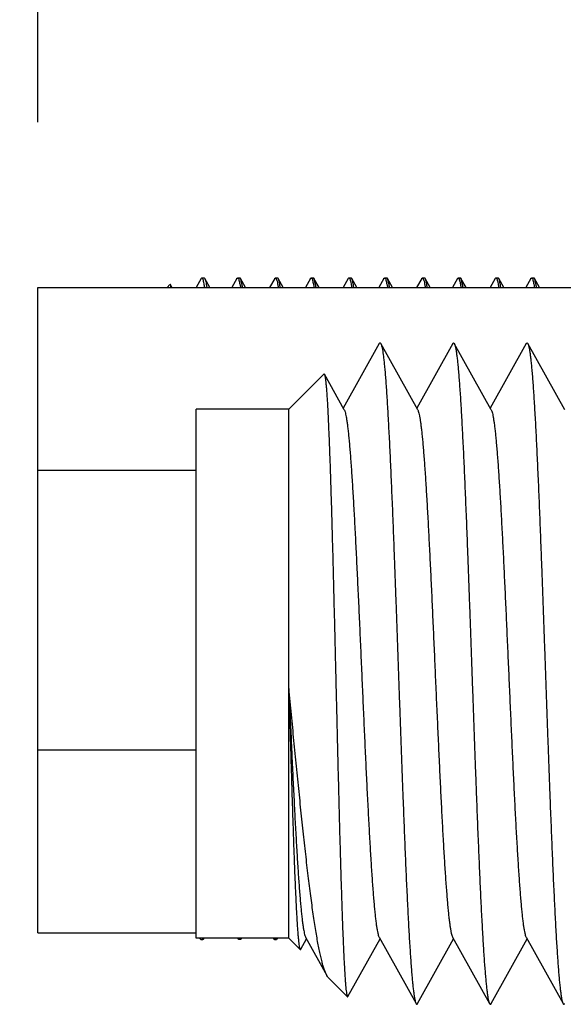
# Model space of a CAD drawing. Header units: inches. Extents: x 0.2 to 16.8, y 0.1 to 10.8.
# Tile 24 of 29: x 10.648 to 10.854, y 6.184 to 6.557. Entities that reach past the tile are written whole.
import ezdxf

# ---------------------------------------------------------------- set-up
doc = ezdxf.new("R2010")
doc.units = ezdxf.units.IN
doc.header["$LTSCALE"] = 0.935
doc.header["$MEASUREMENT"] = 0
doc.layers.get('0').update_dxf_attribs({"linetype": 'CONTINUOUS'})
doc.layers.add('DIMENSIONS', color=7, linetype='CONTINUOUS')
doc.styles.get("Standard").update_dxf_attribs({"font": 'txt', "width": 0.8})
doc.dimstyles.new('DIMSTYLE_1', dxfattribs={"dimtxt": 0.125, "dimasz": 0.18, "dimexe": 0.18, "dimexo": 0.0625, "dimgap": 0.09, "dimtad": 0, "dimtih": 1, "dimtoh": 1, "dimdec": 3, "dimzin": 4, "dimdsep": 46, "dimtxsty": 'STANDARD', "dimblk": '_FILLED', "dimblk1": '_FILLED', "dimblk2": '_FILLED', "dimcen": 0.09, "dimadec": 0, "dimazin": 0, "dimtp": 0.01, "dimtm": 0.01, "dimtfac": 1, "dimtdec": 3, "dimtofl": 0, "dimtmove": 0, "dimatfit": 3, "dimldrblk": '_FILLED', "dimfxl": 1, "dimtolj": 1, "dimtzin": 4, "dimarcsym": 0})

# ---------------------------------------------------------------- blocks, each defined once
blk = doc.blocks.new('*D16')
at = {"layer": 'DIMENSIONS', "color": 2, "linetype": 'CONTINUOUS'}
for p, q in [((10.48152, 8.35174), (10.48152, 8.65092)), ((10.65503, 8.24712), (10.48152, 8.35174)), ((10.65503, 6.51792), (10.65503, 8.24712))]:
    blk.add_line(p, q, dxfattribs=at)
at = {"layer": 'DIMENSIONS', "color": 2, "linetype": 'CONTINUOUS', "width": 0.8}
for s, p in [(']', (10.54402, 10.13842)), ('11.05', (10.54402, 9.63842)), ('[', (10.54402, 9.53842)), ('.435', (10.54402, 9.01342)), ('4X ', (10.54402, 8.71342))]:
    blk.add_text(s, height=0.125, rotation=90, dxfattribs=at).set_placement(p)
blk = doc.blocks.new('_FILLED')
at = {"color": 0, "linetype": 'BYBLOCK'}
blk.add_solid([(0, 0), (-1, 0.1736), (-1, -0.1736)], dxfattribs=at)

msp = doc.modelspace()

# ---------------------------------------------------------------- linework, layer by layer
at = {"color": 7, "linetype": 'CONTINUOUS'}
for p, q in [((10.71689, 6.45876), (10.71495, 6.45542)), ((10.71715, 6.459), (10.71793, 6.459)), ((10.72013, 6.45542), (10.7182, 6.45876)), ((10.73039, 6.45874), (10.72847, 6.45542)), ((10.73067, 6.45898), (10.73144, 6.45898)), ((10.73364, 6.45542), (10.73172, 6.45874)), ((10.74468, 6.45876), (10.74275, 6.45542)), ((10.74495, 6.459), (10.74573, 6.459)), ((10.74793, 6.45542), (10.746, 6.45876)), ((10.7582, 6.45875), (10.75627, 6.45542)), ((10.75846, 6.45898), (10.75924, 6.45898)), ((10.76144, 6.45542), (10.75952, 6.45875)), ((10.77248, 6.45877), (10.77055, 6.45542)), ((10.77275, 6.459), (10.77353, 6.459)), ((10.77573, 6.45542), (10.7738, 6.45876)), ((10.78599, 6.45874), (10.78407, 6.45542)), ((10.78626, 6.45898), (10.78705, 6.45898)), ((10.78924, 6.45542), (10.78732, 6.45875)), ((10.80028, 6.45876), (10.79834, 6.45542)), ((10.80055, 6.459), (10.80133, 6.459)), ((10.80353, 6.45542), (10.8016, 6.45876)), ((10.81379, 6.45875), (10.81187, 6.45542)), ((10.81406, 6.45898), (10.81484, 6.45898)), ((10.81704, 6.45542), (10.81512, 6.45874)), ((10.82808, 6.45877), (10.82615, 6.45542)), ((10.82835, 6.459), (10.82913, 6.459)), ((10.83133, 6.45542), (10.8294, 6.45876)), ((10.8416, 6.45875), (10.83967, 6.45542)), ((10.84186, 6.45898), (10.84265, 6.45898)), ((10.84484, 6.45542), (10.84292, 6.45875)), ((10.65503, 6.21142), (10.65503, 6.45542)), ((10.65503, 6.45542), (10.86203, 6.45542)), ((10.70395, 6.45542), (10.70506, 6.45653)), ((10.70583, 6.45542), (10.70523, 6.45646)), ((10.78425, 6.43418), (10.77063, 6.40975)), ((10.79878, 6.40912), (10.78481, 6.43418)), ((10.81205, 6.43418), (10.79843, 6.40975)), ((10.81205, 6.43418), (10.81226, 6.43442)), ((10.82658, 6.40912), (10.81261, 6.43418)), ((10.83985, 6.43418), (10.82623, 6.40975)), ((10.85438, 6.40912), (10.84041, 6.43418)), ((10.75003, 6.40943), (10.76327, 6.42267)), ((10.77098, 6.40912), (10.76347, 6.42259)), ((10.71503, 6.20943), (10.71503, 6.40943)), ((10.75003, 6.40943), (10.71503, 6.40943)), ((10.75003, 6.20943), (10.75003, 6.40943)), ((10.71503, 6.38619), (10.65503, 6.38619)), ((10.65503, 6.28066), (10.71503, 6.28066)), ((10.65503, 6.21142), (10.71503, 6.21142)), ((10.75003, 6.20943), (10.71503, 6.20943)), ((10.71677, 6.20898), (10.7165, 6.20921)), ((10.71677, 6.20898), (10.71754, 6.20898)), ((10.71781, 6.20922), (10.71794, 6.20943)), ((10.73105, 6.209), (10.73183, 6.209)), ((10.7321, 6.20923), (10.73222, 6.20943)), ((10.74457, 6.20898), (10.74535, 6.20898)), ((10.74562, 6.20921), (10.74574, 6.20943)), ((10.75003, 6.20943), (10.75434, 6.20513)), ((10.75455, 6.20521), (10.75673, 6.20912)), ((10.75638, 6.20975), (10.76443, 6.19531)), ((10.77239, 6.18733), (10.78453, 6.20912)), ((10.78418, 6.20975), (10.79815, 6.18469)), ((10.79871, 6.18469), (10.81233, 6.20912)), ((10.81198, 6.20975), (10.82595, 6.18469)), ((10.82651, 6.18469), (10.84013, 6.20912)), ((10.83978, 6.20975), (10.85375, 6.18469)), ((10.76512, 6.19434), (10.7722, 6.18726))]:
    msp.add_line(p, q, dxfattribs=at)
for points, knots in [([(10.71715, 6.459), (10.71708, 6.45899), (10.71697, 6.4589), (10.7169, 6.4588), (10.71688, 6.45877)], [0, 0, 0, 0, 0.67908, 1, 1, 1, 1]), ([(10.71821, 6.45542), (10.71814, 6.45585), (10.71802, 6.45661), (10.71782, 6.45761), (10.71761, 6.45834), (10.71745, 6.45878), (10.71723, 6.459), (10.71716, 6.459), (10.71715, 6.459)], [0, 0, 0, 0, 0.340832, 0.608281, 0.804123, 0.930402, 0.997923, 1, 1, 1, 1]), ([(10.71793, 6.45899), (10.71794, 6.45899), (10.71803, 6.459), (10.71812, 6.45888), (10.71819, 6.45878), (10.7182, 6.45876)], [0, 0, 0, 0, 0.089163, 0.847027, 1, 1, 1, 1]), ([(10.7182, 6.45876), (10.71828, 6.45862), (10.71841, 6.45826), (10.71862, 6.45752), (10.71881, 6.45655), (10.71893, 6.45581), (10.71899, 6.45542)], [0, 0, 0, 0, 0.130912, 0.354588, 0.656658, 1, 1, 1, 1]), ([(10.73035, 6.45878), (10.73039, 6.45883), (10.73048, 6.4589), (10.73061, 6.45892), (10.73067, 6.45892)], [0, 0, 0, 0, 0.540682, 1, 1, 1, 1]), ([(10.73067, 6.45892), (10.73073, 6.45892), (10.73107, 6.45886), (10.7312, 6.45783), (10.73152, 6.45678), (10.73167, 6.45586), (10.73173, 6.45543)], [0, 0, 0, 0, 0.044974, 0.258555, 0.655997, 1, 1, 1, 1]), ([(10.73176, 6.45878), (10.73172, 6.45883), (10.73163, 6.4589), (10.7315, 6.45892), (10.73144, 6.45892)], [0, 0, 0, 0, 0.537777, 1, 1, 1, 1]), ([(10.73251, 6.45543), (10.73245, 6.45586), (10.7323, 6.45678), (10.732, 6.45778), (10.73188, 6.45863), (10.73176, 6.45878)], [0, 0, 0, 0, 0.380991, 0.821346, 1, 1, 1, 1]), ([(10.74467, 6.45876), (10.74469, 6.45879), (10.74477, 6.4589), (10.74488, 6.459), (10.74495, 6.459)], [0, 0, 0, 0, 0.299555, 1, 1, 1, 1]), ([(10.74495, 6.459), (10.74503, 6.459), (10.74525, 6.4588), (10.7454, 6.45835), (10.74562, 6.45764), (10.74581, 6.45665), (10.74594, 6.45588), (10.746, 6.45544), (10.74601, 6.45542)], [0, 0, 0, 0, 0.066799, 0.191225, 0.384926, 0.650318, 0.987514, 1, 1, 1, 1]), ([(10.74601, 6.45877), (10.74599, 6.4588), (10.74591, 6.4589), (10.74581, 6.459), (10.74573, 6.459)], [0, 0, 0, 0, 0.285621, 1, 1, 1, 1]), ([(10.74679, 6.45542), (10.74679, 6.45544), (10.74672, 6.45588), (10.74659, 6.45665), (10.7464, 6.45764), (10.74619, 6.45832), (10.74607, 6.45866), (10.74601, 6.45877)], [0, 0, 0, 0, 0.013763, 0.385727, 0.678519, 0.892217, 1, 1, 1, 1]), ([(10.75815, 6.45878), (10.75819, 6.45883), (10.75828, 6.4589), (10.7584, 6.45892), (10.75846, 6.45892)], [0, 0, 0, 0, 0.531599, 1, 1, 1, 1]), ([(10.75846, 6.45892), (10.75852, 6.45892), (10.75886, 6.45886), (10.759, 6.45783), (10.75932, 6.45678), (10.75947, 6.45586), (10.75953, 6.45543)], [0, 0, 0, 0, 0.044567, 0.258288, 0.655979, 1, 1, 1, 1]), ([(10.75956, 6.45878), (10.75952, 6.45883), (10.75943, 6.4589), (10.7593, 6.45892), (10.75924, 6.45892)], [0, 0, 0, 0, 0.536392, 1, 1, 1, 1]), ([(10.76031, 6.45543), (10.76025, 6.45586), (10.7601, 6.45678), (10.7598, 6.45778), (10.75968, 6.45863), (10.75956, 6.45878)], [0, 0, 0, 0, 0.380609, 0.820669, 1, 1, 1, 1]), ([(10.77248, 6.45877), (10.77249, 6.4588), (10.77257, 6.4589), (10.77267, 6.459), (10.77275, 6.459)], [0, 0, 0, 0, 0.279466, 1, 1, 1, 1]), ([(10.77275, 6.459), (10.77282, 6.459), (10.77304, 6.4588), (10.7732, 6.45835), (10.77342, 6.45764), (10.77361, 6.45665), (10.77374, 6.45588), (10.77381, 6.45544), (10.77381, 6.45542)], [0, 0, 0, 0, 0.066793, 0.191407, 0.385201, 0.65054, 0.987525, 1, 1, 1, 1]), ([(10.7738, 6.45877), (10.77378, 6.4588), (10.77371, 6.4589), (10.77361, 6.459), (10.77353, 6.459)], [0, 0, 0, 0, 0.284507, 1, 1, 1, 1]), ([(10.77459, 6.45542), (10.77459, 6.45544), (10.77452, 6.45588), (10.77439, 6.45665), (10.7742, 6.45764), (10.77399, 6.45832), (10.77387, 6.45866), (10.7738, 6.45877)], [0, 0, 0, 0, 0.013776, 0.385615, 0.678337, 0.891996, 1, 1, 1, 1]), ([(10.78595, 6.45878), (10.78599, 6.45883), (10.78607, 6.4589), (10.7862, 6.45892), (10.78626, 6.45892)], [0, 0, 0, 0, 0.537552, 1, 1, 1, 1]), ([(10.78626, 6.45892), (10.78632, 6.45892), (10.78666, 6.45886), (10.7868, 6.45783), (10.78712, 6.45678), (10.78727, 6.45586), (10.78733, 6.45543)], [0, 0, 0, 0, 0.04498, 0.258631, 0.65607, 1, 1, 1, 1]), ([(10.78736, 6.45877), (10.78732, 6.45884), (10.78723, 6.45892), (10.7871, 6.45893), (10.78705, 6.45892)], [0, 0, 0, 0, 0.648296, 1, 1, 1, 1]), ([(10.78786, 6.45685), (10.78777, 6.45732), (10.7876, 6.45784), (10.78745, 6.45864), (10.78736, 6.45877)], [0, 0, 0, 0, 0.743587, 1, 1, 1, 1]), ([(10.80027, 6.45877), (10.80029, 6.4588), (10.80036, 6.4589), (10.80047, 6.459), (10.80055, 6.459)], [0, 0, 0, 0, 0.287007, 1, 1, 1, 1]), ([(10.80055, 6.459), (10.80062, 6.459), (10.80084, 6.4588), (10.801, 6.45835), (10.80122, 6.45764), (10.80141, 6.45665), (10.80154, 6.45588), (10.80161, 6.45544), (10.80161, 6.45542)], [0, 0, 0, 0, 0.067012, 0.191607, 0.385332, 0.650596, 0.987516, 1, 1, 1, 1]), ([(10.80161, 6.45876), (10.80159, 6.45879), (10.80151, 6.4589), (10.80141, 6.459), (10.80133, 6.459)], [0, 0, 0, 0, 0.296226, 1, 1, 1, 1]), ([(10.80239, 6.45542), (10.80239, 6.45544), (10.80232, 6.45588), (10.80219, 6.45665), (10.802, 6.45764), (10.80179, 6.45832), (10.80168, 6.45865), (10.80161, 6.45876)], [0, 0, 0, 0, 0.01381, 0.386283, 0.679489, 0.893561, 1, 1, 1, 1]), ([(10.81377, 6.45876), (10.81379, 6.45878), (10.81388, 6.45886), (10.81399, 6.45892), (10.81407, 6.45894)], [0, 0, 0, 0, 0.246922, 1, 1, 1, 1]), ([(10.81407, 6.45894), (10.81411, 6.45894), (10.81436, 6.45896), (10.81459, 6.458), (10.81475, 6.45747), (10.81484, 6.45703)], [0, 0, 0, 0, 0.051213, 0.369658, 1, 1, 1, 1]), ([(10.81516, 6.45878), (10.81512, 6.45883), (10.81503, 6.4589), (10.8149, 6.45892), (10.81484, 6.45892)], [0, 0, 0, 0, 0.539734, 1, 1, 1, 1]), ([(10.81591, 6.45543), (10.81585, 6.45586), (10.8157, 6.45678), (10.8154, 6.45778), (10.81528, 6.45863), (10.81516, 6.45878)], [0, 0, 0, 0, 0.38106, 0.821582, 1, 1, 1, 1]), ([(10.82808, 6.45877), (10.8281, 6.4588), (10.82817, 6.4589), (10.82827, 6.459), (10.82835, 6.459)], [0, 0, 0, 0, 0.28206, 1, 1, 1, 1]), ([(10.82835, 6.459), (10.82842, 6.459), (10.82864, 6.45879), (10.8288, 6.45835), (10.82902, 6.45764), (10.82921, 6.45665), (10.82934, 6.45588), (10.82941, 6.45544), (10.82941, 6.45542)], [0, 0, 0, 0, 0.066364, 0.190848, 0.384734, 0.650266, 0.987498, 1, 1, 1, 1]), ([(10.82941, 6.45876), (10.82939, 6.45879), (10.82931, 6.4589), (10.8292, 6.459), (10.82913, 6.459)], [0, 0, 0, 0, 0.29866, 1, 1, 1, 1]), ([(10.83019, 6.45542), (10.83019, 6.45544), (10.83012, 6.45588), (10.83, 6.45665), (10.8298, 6.45764), (10.82959, 6.45832), (10.82947, 6.45865), (10.82941, 6.45876)], [0, 0, 0, 0, 0.01381, 0.386322, 0.679586, 0.893773, 1, 1, 1, 1]), ([(10.84155, 6.45878), (10.84159, 6.45883), (10.84168, 6.4589), (10.84181, 6.45892), (10.84186, 6.45892)], [0, 0, 0, 0, 0.533734, 1, 1, 1, 1]), ([(10.84186, 6.45892), (10.84192, 6.45892), (10.84226, 6.45886), (10.8424, 6.45783), (10.84272, 6.45678), (10.84287, 6.45586), (10.84293, 6.45543)], [0, 0, 0, 0, 0.044592, 0.258222, 0.655931, 1, 1, 1, 1]), ([(10.84296, 6.45878), (10.84292, 6.45883), (10.84283, 6.4589), (10.84271, 6.45892), (10.84265, 6.45892)], [0, 0, 0, 0, 0.535284, 1, 1, 1, 1]), ([(10.84371, 6.45543), (10.84365, 6.45586), (10.84351, 6.45678), (10.8432, 6.45778), (10.84308, 6.45863), (10.84296, 6.45878)], [0, 0, 0, 0, 0.380519, 0.820528, 1, 1, 1, 1]), ([(10.70526, 6.45648), (10.70523, 6.45652), (10.70518, 6.45657), (10.70511, 6.45652), (10.70508, 6.4565)], [0, 0, 0, 0, 0.609677, 1, 1, 1, 1]), ([(10.7055, 6.45543), (10.70546, 6.4556), (10.7054, 6.45593), (10.70531, 6.45638), (10.70526, 6.45648)], [0, 0, 0, 0, 0.610588, 1, 1, 1, 1]), ([(10.78425, 6.43418), (10.78426, 6.4342), (10.78432, 6.43431), (10.78446, 6.43449), (10.78471, 6.43436), (10.78479, 6.43424), (10.78482, 6.43419)], [0, 0, 0, 0, 0.090096, 0.451589, 0.743526, 1, 1, 1, 1]), ([(10.78482, 6.43419), (10.78486, 6.43412), (10.78496, 6.43385), (10.78515, 6.43328), (10.78534, 6.43238), (10.78554, 6.43123), (10.78574, 6.4298), (10.78595, 6.42812), (10.78615, 6.42618), (10.78636, 6.42399), (10.78656, 6.42155), (10.78676, 6.41887), (10.78697, 6.41596), (10.78717, 6.41281), (10.78738, 6.40944), (10.78758, 6.40585), (10.78779, 6.40206), (10.78799, 6.39806), (10.7882, 6.39388), (10.78841, 6.38951), (10.78861, 6.38497), (10.78882, 6.38026), (10.78902, 6.3754), (10.78923, 6.3704), (10.78943, 6.36527), (10.78964, 6.36002), (10.78984, 6.35465), (10.79005, 6.34919), (10.79025, 6.34365), (10.79046, 6.33803), (10.79067, 6.33234), (10.79087, 6.32661), (10.79108, 6.32084), (10.79128, 6.31505), (10.79149, 6.30924), (10.79169, 6.30344), (10.7919, 6.29765), (10.7921, 6.29188), (10.79231, 6.28615), (10.79251, 6.28047), (10.79272, 6.27486), (10.79293, 6.26931), (10.79313, 6.26386), (10.79334, 6.25851), (10.79354, 6.25326), (10.79375, 6.24813), (10.79395, 6.24314), (10.79416, 6.23829), (10.79436, 6.2336), (10.79457, 6.22907), (10.79477, 6.22471), (10.79498, 6.22054), (10.79518, 6.21655), (10.79539, 6.21277), (10.79559, 6.2092), (10.7958, 6.20584), (10.79601, 6.20271), (10.79621, 6.19981), (10.79641, 6.19715), (10.79662, 6.19472), (10.79682, 6.19255), (10.79703, 6.19063), (10.79723, 6.18896), (10.79743, 6.18756), (10.79764, 6.18642), (10.79783, 6.18553), (10.79801, 6.185), (10.79811, 6.18473), (10.79814, 6.18468)], [0, 0, 0, 0, 0.00086, 0.003491, 0.007157, 0.011867, 0.017611, 0.02439, 0.032194, 0.041, 0.050784, 0.061546, 0.073255, 0.085874, 0.099381, 0.113765, 0.128983, 0.144983, 0.161757, 0.179273, 0.197475, 0.216311, 0.235778, 0.255822, 0.276379, 0.297409, 0.318898, 0.340779, 0.362981, 0.385485, 0.408255, 0.431216, 0.454303, 0.477508, 0.500772, 0.52402, 0.547202, 0.570306, 0.593261, 0.615994, 0.638478, 0.660683, 0.682537, 0.703974, 0.724987, 0.745526, 0.765523, 0.784933, 0.803749, 0.821912, 0.839366, 0.856086, 0.872054, 0.887216, 0.901529, 0.914985, 0.927555, 0.939198, 0.949886, 0.959617, 0.968361, 0.976093, 0.982802, 0.988484, 0.993125, 0.99672, 0.999285, 1, 1, 1, 1]), ([(10.81226, 6.43442), (10.81233, 6.43445), (10.8125, 6.43438), (10.81258, 6.43426), (10.81262, 6.43418)], [0, 0, 0, 0, 0.471314, 1, 1, 1, 1]), ([(10.81262, 6.43418), (10.81264, 6.43414), (10.81274, 6.4339), (10.81292, 6.43338), (10.81311, 6.43252), (10.81332, 6.43139), (10.81352, 6.42999), (10.81372, 6.42834), (10.81393, 6.42643), (10.81413, 6.42426), (10.81434, 6.42184), (10.81454, 6.41918), (10.81475, 6.41628), (10.81495, 6.41315), (10.81516, 6.40979), (10.81536, 6.40622), (10.81557, 6.40243), (10.81578, 6.39844), (10.81598, 6.39426), (10.81619, 6.38989), (10.81639, 6.38535), (10.8166, 6.38065), (10.81681, 6.37579), (10.81701, 6.37078), (10.81722, 6.36564), (10.81742, 6.36038), (10.81763, 6.35501), (10.81784, 6.34954), (10.81804, 6.34398), (10.81825, 6.33835), (10.81845, 6.33266), (10.81866, 6.32691), (10.81887, 6.32112), (10.81907, 6.31532), (10.81928, 6.30949), (10.81948, 6.30367), (10.81969, 6.29786), (10.8199, 6.29208), (10.8201, 6.28633), (10.82031, 6.28063), (10.82051, 6.275), (10.82072, 6.26944), (10.82093, 6.26397), (10.82113, 6.25859), (10.82134, 6.25333), (10.82155, 6.24819), (10.82175, 6.24318), (10.82196, 6.23832), (10.82216, 6.23361), (10.82237, 6.22907), (10.82257, 6.2247), (10.82278, 6.22051), (10.82299, 6.21652), (10.82319, 6.21273), (10.8234, 6.20915), (10.8236, 6.20578), (10.82381, 6.20265), (10.82401, 6.19974), (10.82422, 6.19708), (10.82443, 6.19466), (10.82463, 6.19248), (10.82483, 6.19056), (10.82504, 6.1889), (10.82524, 6.1875), (10.82544, 6.18637), (10.82563, 6.1855), (10.82582, 6.18498), (10.82592, 6.18473), (10.82594, 6.18468)], [0, 0, 0, 0, 0.000572, 0.003076, 0.006611, 0.011197, 0.016833, 0.023507, 0.031201, 0.039916, 0.049629, 0.060311, 0.071938, 0.084506, 0.097976, 0.112304, 0.127474, 0.143466, 0.160229, 0.177711, 0.195904, 0.214769, 0.234244, 0.254278, 0.274866, 0.295949, 0.317459, 0.339357, 0.361626, 0.384197, 0.406994, 0.430002, 0.453181, 0.476454, 0.499754, 0.523075, 0.546357, 0.569525, 0.592525, 0.615348, 0.637926, 0.660185, 0.682092, 0.703626, 0.724716, 0.745296, 0.765354, 0.784851, 0.803721, 0.821915, 0.839427, 0.85621, 0.872209, 0.887391, 0.901749, 0.915237, 0.927814, 0.939464, 0.950172, 0.959904, 0.968632, 0.976353, 0.983051, 0.988706, 0.99331, 0.996871, 0.999396, 1, 1, 1, 1]), ([(10.83985, 6.43418), (10.83987, 6.43421), (10.83994, 6.43432), (10.8401, 6.4345), (10.84031, 6.43434), (10.84039, 6.43423), (10.84042, 6.43418)], [0, 0, 0, 0, 0.140807, 0.480634, 0.792434, 1, 1, 1, 1]), ([(10.84042, 6.43418), (10.84047, 6.4341), (10.84057, 6.4338), (10.84077, 6.43319), (10.84096, 6.43226), (10.84117, 6.43106), (10.84137, 6.4296), (10.84157, 6.42788), (10.84178, 6.42591), (10.84198, 6.42368), (10.84219, 6.4212), (10.84239, 6.41848), (10.8426, 6.41552), (10.8428, 6.41233), (10.84301, 6.40891), (10.84322, 6.40529), (10.84342, 6.40145), (10.84363, 6.39741), (10.84383, 6.39318), (10.84404, 6.38877), (10.84425, 6.38419), (10.84445, 6.37944), (10.84466, 6.37454), (10.84486, 6.3695), (10.84507, 6.36433), (10.84528, 6.35904), (10.84548, 6.35365), (10.84569, 6.34815), (10.84589, 6.34258), (10.8461, 6.33693), (10.84631, 6.33122), (10.84651, 6.32546), (10.84672, 6.31967), (10.84692, 6.31386), (10.84713, 6.30803), (10.84734, 6.30221), (10.84754, 6.29641), (10.84775, 6.29063), (10.84795, 6.2849), (10.84816, 6.27921), (10.84837, 6.2736), (10.84857, 6.26806), (10.84878, 6.26261), (10.84898, 6.25726), (10.84919, 6.25203), (10.8494, 6.24692), (10.8496, 6.24195), (10.84981, 6.23712), (10.85001, 6.23245), (10.85022, 6.22795), (10.85043, 6.22363), (10.85063, 6.21949), (10.85084, 6.21555), (10.85104, 6.21181), (10.85125, 6.20828), (10.85146, 6.20498), (10.85166, 6.2019), (10.85187, 6.19905), (10.85207, 6.19645), (10.85228, 6.19409), (10.85248, 6.19198), (10.85269, 6.19012), (10.85289, 6.18853), (10.85309, 6.18719), (10.85329, 6.18613), (10.85349, 6.18531), (10.85365, 6.18489), (10.85374, 6.1847), (10.85375, 6.18468)], [0, 0, 0, 0, 0.001127, 0.003886, 0.007684, 0.012536, 0.018433, 0.025361, 0.033315, 0.042284, 0.052241, 0.063157, 0.075027, 0.087826, 0.101511, 0.116049, 0.131435, 0.147624, 0.164564, 0.182228, 0.2006, 0.21962, 0.239228, 0.259412, 0.280133, 0.301325, 0.322925, 0.344931, 0.367283, 0.389909, 0.412759, 0.435823, 0.45903, 0.482304, 0.505616, 0.528939, 0.552195, 0.575313, 0.598282, 0.621052, 0.64355, 0.665716, 0.687544, 0.708972, 0.729931, 0.750381, 0.77031, 0.789653, 0.808348, 0.826378, 0.843715, 0.860302, 0.87609, 0.891075, 0.90522, 0.918479, 0.93082, 0.942242, 0.952707, 0.962185, 0.970662, 0.97813, 0.984567, 0.989956, 0.994299, 0.997599, 0.999867, 1, 1, 1, 1]), ([(10.76327, 6.42267), (10.7633, 6.4227), (10.76341, 6.4227), (10.76347, 6.42264), (10.76349, 6.4226)], [0, 0, 0, 0, 0.544969, 1, 1, 1, 1]), ([(10.76349, 6.4226), (10.76351, 6.42255), (10.76357, 6.4223), (10.76371, 6.42186), (10.76382, 6.42107), (10.76396, 6.42006), (10.76409, 6.41879), (10.76423, 6.41727), (10.76436, 6.41551), (10.76449, 6.4135), (10.76463, 6.41125), (10.76476, 6.40876), (10.7649, 6.40605), (10.76503, 6.40312), (10.76516, 6.39996), (10.7653, 6.3966), (10.76543, 6.39304), (10.76557, 6.38927), (10.7657, 6.38533), (10.76584, 6.3812), (10.76597, 6.3769), (10.76611, 6.37245), (10.76624, 6.36784), (10.76637, 6.3631), (10.76651, 6.35822), (10.76664, 6.35322), (10.76678, 6.34812), (10.76691, 6.34292), (10.76704, 6.33763), (10.76718, 6.33227), (10.76731, 6.32685), (10.76745, 6.32138), (10.76758, 6.31587), (10.76771, 6.31034), (10.76785, 6.30479), (10.76798, 6.29925), (10.76812, 6.29371), (10.76825, 6.2882), (10.76838, 6.28272), (10.76852, 6.27729), (10.76865, 6.27193), (10.76878, 6.26663), (10.76892, 6.26142), (10.76905, 6.25631), (10.76918, 6.2513), (10.76932, 6.24642), (10.76945, 6.24166), (10.76958, 6.23704), (10.76972, 6.23258), (10.76985, 6.22827), (10.76998, 6.22414), (10.77012, 6.22018), (10.77025, 6.21642), (10.77038, 6.21285), (10.77052, 6.20949), (10.77065, 6.20634), (10.77078, 6.20341), (10.77091, 6.20071), (10.77105, 6.19824), (10.77118, 6.19601), (10.77131, 6.19403), (10.77144, 6.19229), (10.77157, 6.19082), (10.7717, 6.18959), (10.77183, 6.18863), (10.77197, 6.1879), (10.77206, 6.18753), (10.77217, 6.18729), (10.7722, 6.18726)], [0, 0, 0, 0, 0.000727, 0.002954, 0.006239, 0.010595, 0.016019, 0.022498, 0.030016, 0.038572, 0.048146, 0.058704, 0.070233, 0.082721, 0.096129, 0.110414, 0.125572, 0.141567, 0.158349, 0.175874, 0.194139, 0.213087, 0.232655, 0.252819, 0.273552, 0.294788, 0.316459, 0.338558, 0.361032, 0.383805, 0.406823, 0.430077, 0.453495, 0.477, 0.500559, 0.524144, 0.547674, 0.571079, 0.594347, 0.617422, 0.640227, 0.662707, 0.684852, 0.706593, 0.727858, 0.748618, 0.768846, 0.788474, 0.807441, 0.825739, 0.843322, 0.860131, 0.876125, 0.891298, 0.905599, 0.918982, 0.931429, 0.942923, 0.953422, 0.962897, 0.971341, 0.978734, 0.985049, 0.990274, 0.994408, 0.997441, 0.99938, 1, 1, 1, 1]), ([(10.77099, 6.40912), (10.77102, 6.40907), (10.77113, 6.40882), (10.77132, 6.40828), (10.77152, 6.40744), (10.77174, 6.40636), (10.77195, 6.40505), (10.77217, 6.40351), (10.77238, 6.40175), (10.7726, 6.39976), (10.77281, 6.39756), (10.77303, 6.39514), (10.77324, 6.39251), (10.77346, 6.38969), (10.77368, 6.38667), (10.77389, 6.38347), (10.77411, 6.38009), (10.77433, 6.37654), (10.77454, 6.37282), (10.77476, 6.36896), (10.77498, 6.36495), (10.77519, 6.3608), (10.77541, 6.35654), (10.77563, 6.35215), (10.77585, 6.34767), (10.77606, 6.3431), (10.77628, 6.33844), (10.7765, 6.33371), (10.77671, 6.32893), (10.77693, 6.32409), (10.77715, 6.31923), (10.77736, 6.31434), (10.77751, 6.31107), (10.77758, 6.30943)], [0, 0, 0, 0, 0.001881, 0.008272, 0.016933, 0.027906, 0.041184, 0.05673, 0.074517, 0.094536, 0.116719, 0.140992, 0.167342, 0.195704, 0.225978, 0.258089, 0.292018, 0.327649, 0.364854, 0.403606, 0.443818, 0.485345, 0.528075, 0.571987, 0.616934, 0.662755, 0.709401, 0.756783, 0.804731, 0.853102, 0.901878, 0.950903, 1, 1, 1, 1]), ([(10.79878, 6.40912), (10.79878, 6.40911), (10.79887, 6.40894), (10.79904, 6.40854), (10.79924, 6.4078), (10.79945, 6.40684), (10.79966, 6.40565), (10.79987, 6.40424), (10.80008, 6.40262), (10.80029, 6.40078), (10.8005, 6.39873), (10.80071, 6.39647), (10.80092, 6.39401), (10.80114, 6.39135), (10.80135, 6.38851), (10.80156, 6.38549), (10.80177, 6.38228), (10.80198, 6.37891), (10.8022, 6.37538), (10.80241, 6.3717), (10.80262, 6.36788), (10.80283, 6.36392), (10.80304, 6.35983), (10.80326, 6.35563), (10.80347, 6.35132), (10.80368, 6.34691), (10.80389, 6.34242), (10.80411, 6.33785), (10.80432, 6.33321), (10.80453, 6.32852), (10.80474, 6.32379), (10.80496, 6.31902), (10.80517, 6.31423), (10.80531, 6.31103), (10.80538, 6.30943)], [0, 0, 0, 0, 0.000148, 0.005619, 0.013247, 0.023085, 0.035132, 0.04936, 0.065768, 0.08432, 0.104953, 0.127645, 0.152354, 0.178999, 0.207518, 0.237886, 0.270003, 0.303772, 0.339172, 0.3761, 0.414431, 0.454127, 0.495102, 0.537215, 0.580382, 0.624553, 0.669576, 0.715326, 0.761774, 0.808774, 0.856171, 0.903928, 0.951927, 1, 1, 1, 1]), ([(10.82658, 6.40912), (10.82658, 6.40911), (10.82667, 6.40894), (10.82684, 6.40854), (10.82704, 6.4078), (10.82725, 6.40684), (10.82746, 6.40565), (10.82767, 6.40424), (10.82788, 6.40262), (10.82809, 6.40078), (10.8283, 6.39873), (10.82851, 6.39647), (10.82872, 6.39401), (10.82894, 6.39135), (10.82915, 6.38851), (10.82936, 6.38549), (10.82957, 6.38228), (10.82978, 6.37891), (10.83, 6.37538), (10.83021, 6.3717), (10.83042, 6.36788), (10.83063, 6.36392), (10.83084, 6.35983), (10.83106, 6.35563), (10.83127, 6.35132), (10.83148, 6.34691), (10.83169, 6.34242), (10.83191, 6.33785), (10.83212, 6.33321), (10.83233, 6.32852), (10.83254, 6.32379), (10.83276, 6.31902), (10.83297, 6.31423), (10.83311, 6.31103), (10.83318, 6.30943)], [0, 0, 0, 0, 0.000148, 0.005619, 0.013247, 0.023085, 0.035132, 0.04936, 0.065768, 0.08432, 0.104953, 0.127645, 0.152354, 0.178999, 0.207518, 0.237886, 0.270003, 0.303772, 0.339172, 0.3761, 0.414431, 0.454127, 0.495102, 0.537215, 0.580382, 0.624553, 0.669576, 0.715326, 0.761774, 0.808774, 0.856171, 0.903928, 0.951927, 1, 1, 1, 1]), ([(10.77758, 6.30943), (10.77765, 6.3078), (10.7778, 6.30453), (10.77801, 6.29964), (10.77823, 6.29477), (10.77845, 6.28994), (10.77867, 6.28516), (10.77888, 6.28043), (10.7791, 6.27577), (10.77932, 6.2712), (10.77953, 6.26671), (10.77975, 6.26233), (10.77997, 6.25806), (10.78018, 6.25392), (10.7804, 6.24991), (10.78062, 6.24604), (10.78083, 6.24233), (10.78105, 6.23878), (10.78127, 6.2354), (10.78148, 6.23219), (10.7817, 6.22918), (10.78192, 6.22635), (10.78213, 6.22373), (10.78235, 6.22131), (10.78256, 6.21911), (10.78278, 6.21712), (10.783, 6.21535), (10.78321, 6.21381), (10.78342, 6.2125), (10.78364, 6.21143), (10.78384, 6.21059), (10.78404, 6.21005), (10.78415, 6.2098), (10.78417, 6.20975)], [0, 0, 0, 0, 0.049097, 0.098122, 0.146898, 0.195269, 0.243217, 0.290599, 0.337245, 0.383066, 0.428013, 0.471925, 0.514655, 0.556182, 0.596394, 0.635146, 0.672351, 0.707982, 0.741911, 0.774022, 0.804296, 0.832658, 0.859008, 0.883281, 0.905464, 0.925483, 0.94327, 0.958816, 0.972094, 0.983067, 0.991728, 0.998119, 1, 1, 1, 1]), ([(10.80538, 6.30943), (10.80545, 6.3078), (10.8056, 6.30453), (10.80581, 6.29964), (10.80603, 6.29477), (10.80625, 6.28994), (10.80647, 6.28516), (10.80668, 6.28043), (10.8069, 6.27577), (10.80712, 6.2712), (10.80733, 6.26671), (10.80755, 6.26233), (10.80777, 6.25806), (10.80798, 6.25392), (10.8082, 6.24991), (10.80842, 6.24604), (10.80863, 6.24233), (10.80885, 6.23878), (10.80907, 6.2354), (10.80928, 6.23219), (10.8095, 6.22918), (10.80972, 6.22635), (10.80993, 6.22373), (10.81015, 6.22131), (10.81036, 6.21911), (10.81058, 6.21712), (10.8108, 6.21535), (10.81101, 6.21381), (10.81122, 6.2125), (10.81144, 6.21143), (10.81164, 6.21059), (10.81184, 6.21005), (10.81195, 6.2098), (10.81197, 6.20975)], [0, 0, 0, 0, 0.049097, 0.098122, 0.146898, 0.195269, 0.243217, 0.290599, 0.337245, 0.383066, 0.428013, 0.471925, 0.514655, 0.556182, 0.596394, 0.635146, 0.672351, 0.707982, 0.741911, 0.774022, 0.804296, 0.832658, 0.859008, 0.883281, 0.905464, 0.925483, 0.94327, 0.958816, 0.972094, 0.983067, 0.991728, 0.998119, 1, 1, 1, 1]), ([(10.83318, 6.30943), (10.83325, 6.3078), (10.8334, 6.30453), (10.83361, 6.29964), (10.83383, 6.29477), (10.83405, 6.28994), (10.83427, 6.28516), (10.83448, 6.28043), (10.8347, 6.27577), (10.83492, 6.2712), (10.83513, 6.26671), (10.83535, 6.26233), (10.83557, 6.25806), (10.83578, 6.25392), (10.836, 6.24991), (10.83622, 6.24604), (10.83643, 6.24233), (10.83665, 6.23878), (10.83687, 6.2354), (10.83708, 6.23219), (10.8373, 6.22918), (10.83752, 6.22635), (10.83773, 6.22373), (10.83795, 6.22131), (10.83816, 6.21911), (10.83838, 6.21712), (10.8386, 6.21535), (10.83881, 6.21381), (10.83902, 6.2125), (10.83924, 6.21143), (10.83944, 6.21059), (10.83964, 6.21005), (10.83975, 6.2098), (10.83977, 6.20975)], [0, 0, 0, 0, 0.049097, 0.098122, 0.146898, 0.195269, 0.243217, 0.290599, 0.337245, 0.383066, 0.428013, 0.471925, 0.514655, 0.556182, 0.596394, 0.635146, 0.672351, 0.707982, 0.741911, 0.774022, 0.804296, 0.832658, 0.859008, 0.883281, 0.905464, 0.925483, 0.94327, 0.958816, 0.972094, 0.983067, 0.991728, 0.998119, 1, 1, 1, 1]), ([(10.76443, 6.19531), (10.7644, 6.19536), (10.76419, 6.19574), (10.76383, 6.19654), (10.76337, 6.19781), (10.7629, 6.19931), (10.76243, 6.20105), (10.76197, 6.20302), (10.7615, 6.20522), (10.76103, 6.20764), (10.76055, 6.21028), (10.76008, 6.21312), (10.75961, 6.21616), (10.75914, 6.21939), (10.75866, 6.2228), (10.75819, 6.22639), (10.75771, 6.23014), (10.75724, 6.23404), (10.75676, 6.23809), (10.75628, 6.24228), (10.75581, 6.24658), (10.75533, 6.251), (10.75485, 6.25553), (10.75437, 6.26014), (10.75389, 6.26483), (10.75341, 6.26959), (10.75293, 6.2744), (10.75245, 6.27926), (10.75197, 6.28415), (10.75148, 6.28905), (10.751, 6.29397), (10.75052, 6.29888), (10.75019, 6.30215), (10.75003, 6.30379)], [0, 0, 0, 0, 0.0016, 0.011784, 0.024038, 0.038397, 0.054853, 0.073361, 0.093879, 0.116394, 0.140832, 0.167106, 0.195188, 0.225015, 0.256477, 0.289486, 0.324016, 0.359952, 0.397162, 0.435602, 0.475193, 0.51579, 0.557275, 0.599624, 0.642696, 0.686337, 0.730489, 0.775074, 0.819929, 0.864921, 0.910029, 0.955109, 1, 1, 1, 1]), ([(10.75003, 6.30379), (10.75008, 6.30215), (10.75017, 6.29887), (10.75031, 6.29396), (10.75045, 6.28908), (10.75059, 6.28423), (10.75073, 6.27944), (10.75087, 6.2747), (10.75101, 6.27004), (10.75115, 6.26547), (10.75129, 6.26099), (10.75143, 6.25661), (10.75157, 6.25235), (10.75171, 6.24822), (10.75185, 6.24423), (10.75198, 6.24038), (10.75212, 6.2367), (10.75226, 6.23318), (10.7524, 6.22983), (10.75254, 6.22667), (10.75268, 6.2237), (10.75282, 6.22093), (10.75296, 6.21836), (10.75309, 6.21601), (10.75323, 6.21387), (10.75337, 6.21196), (10.75351, 6.21028), (10.75365, 6.20883), (10.75378, 6.20761), (10.75392, 6.20665), (10.75404, 6.20589), (10.75419, 6.20546), (10.75426, 6.20516), (10.75433, 6.20512)], [0, 0, 0, 0, 0.049834, 0.099581, 0.14906, 0.1981, 0.24668, 0.294672, 0.341902, 0.388238, 0.433662, 0.478021, 0.521153, 0.562985, 0.603467, 0.642448, 0.679794, 0.71548, 0.749419, 0.781483, 0.811581, 0.839699, 0.865743, 0.889617, 0.911275, 0.930694, 0.9478, 0.962535, 0.974888, 0.984835, 0.992346, 0.997432, 1, 1, 1, 1]), ([(10.75003, 6.30379), (10.7501, 6.30216), (10.75025, 6.29891), (10.75046, 6.29406), (10.75068, 6.28925), (10.7509, 6.28448), (10.75111, 6.27978), (10.75133, 6.27514), (10.75154, 6.27059), (10.75176, 6.26613), (10.75198, 6.26177), (10.75219, 6.25753), (10.75241, 6.25341), (10.75263, 6.24943), (10.75284, 6.24559), (10.75306, 6.2419), (10.75328, 6.23838), (10.75349, 6.23503), (10.75371, 6.23185), (10.75392, 6.22886), (10.75414, 6.22607), (10.75435, 6.22347), (10.75457, 6.22108), (10.75479, 6.2189), (10.755, 6.21694), (10.75522, 6.2152), (10.75543, 6.21368), (10.75564, 6.2124), (10.75586, 6.21135), (10.75606, 6.21052), (10.75625, 6.21002), (10.75635, 6.20979), (10.75637, 6.20975)], [0, 0, 0, 0, 0.051762, 0.103303, 0.154438, 0.20501, 0.254998, 0.304247, 0.352581, 0.399928, 0.446218, 0.491282, 0.534985, 0.577309, 0.618119, 0.657273, 0.694714, 0.730383, 0.764153, 0.795923, 0.825681, 0.853333, 0.878782, 0.901996, 0.922939, 0.941538, 0.957746, 0.971564, 0.982957, 0.991912, 0.998469, 1, 1, 1, 1]), ([(10.71651, 6.20922), (10.7165, 6.20923), (10.71645, 6.20929), (10.71641, 6.20935), (10.71637, 6.20941)], [0, 0, 0, 0, 0.160196, 1, 1, 1, 1]), ([(10.71711, 6.2094), (10.71716, 6.20926), (10.71726, 6.2091), (10.71748, 6.20904), (10.71754, 6.20904)], [0, 0, 0, 0, 0.692421, 1, 1, 1, 1]), ([(10.71754, 6.20904), (10.7176, 6.20904), (10.71773, 6.20905), (10.71782, 6.20913), (10.71786, 6.20918)], [0, 0, 0, 0, 0.403123, 1, 1, 1, 1]), ([(10.73077, 6.20923), (10.73079, 6.2092), (10.73087, 6.20909), (10.73098, 6.209), (10.73105, 6.209)], [0, 0, 0, 0, 0.299109, 1, 1, 1, 1]), ([(10.73183, 6.209), (10.73175, 6.209), (10.73158, 6.20915), (10.73149, 6.20933), (10.73145, 6.20943)], [0, 0, 0, 0, 0.437377, 1, 1, 1, 1]), ([(10.73211, 6.20923), (10.73209, 6.2092), (10.73201, 6.20909), (10.73191, 6.209), (10.73183, 6.209)], [0, 0, 0, 0, 0.296488, 1, 1, 1, 1]), ([(10.74425, 6.20919), (10.74429, 6.20914), (10.74438, 6.20906), (10.74451, 6.20904), (10.74457, 6.20904)], [0, 0, 0, 0, 0.54091, 1, 1, 1, 1]), ([(10.74535, 6.20904), (10.74529, 6.20904), (10.74507, 6.20908), (10.74497, 6.20925), (10.74492, 6.20941)], [0, 0, 0, 0, 0.276516, 1, 1, 1, 1]), ([(10.74566, 6.20918), (10.74562, 6.20913), (10.74553, 6.20906), (10.74541, 6.20904), (10.74535, 6.20904)], [0, 0, 0, 0, 0.529658, 1, 1, 1, 1]), ([(10.75433, 6.20512), (10.75434, 6.20512), (10.75438, 6.2051), (10.75449, 6.20511), (10.75455, 6.20517), (10.75457, 6.2052)], [0, 0, 0, 0, 0.074297, 0.580551, 1, 1, 1, 1]), ([(10.76512, 6.19434), (10.76501, 6.19445), (10.76476, 6.19476), (10.76455, 6.1951), (10.76443, 6.19531)], [0, 0, 0, 0, 0.396456, 1, 1, 1, 1]), ([(10.7722, 6.18726), (10.77221, 6.18724), (10.77227, 6.18721), (10.77235, 6.18728), (10.77239, 6.18733), (10.77239, 6.18733)], [0, 0, 0, 0, 0.291005, 0.965868, 1, 1, 1, 1]), ([(10.79814, 6.18468), (10.79817, 6.18462), (10.79826, 6.1845), (10.79852, 6.18439), (10.79864, 6.18457), (10.7987, 6.18467), (10.79871, 6.18469)], [0, 0, 0, 0, 0.283351, 0.565721, 0.940797, 1, 1, 1, 1]), ([(10.82594, 6.18468), (10.82597, 6.18461), (10.82606, 6.18449), (10.82634, 6.18439), (10.82645, 6.18458), (10.82651, 6.18468), (10.82651, 6.18469)], [0, 0, 0, 0, 0.303658, 0.580103, 0.969649, 1, 1, 1, 1]), ([(10.85375, 6.18468), (10.85379, 6.18459), (10.85389, 6.18443), (10.85419, 6.18445), (10.85428, 6.1846), (10.85432, 6.18468)], [0, 0, 0, 0, 0.381747, 0.648244, 1, 1, 1, 1])]:
    msp.add_open_spline(points, degree=3, knots=knots, dxfattribs=at)
for points in [[(10.7881, 6.45543), (10.78803, 6.4559), (10.78795, 6.45638), (10.78786, 6.45685)], [(10.81484, 6.45703), (10.81495, 6.4565), (10.81504, 6.45596), (10.81512, 6.45543)], [(10.73068, 6.20943), (10.7307, 6.20936), (10.73073, 6.2093), (10.73077, 6.20923)], [(10.74414, 6.20941), (10.74417, 6.20933), (10.7442, 6.20925), (10.74425, 6.20919)]]:
    msp.add_open_spline(points, degree=3, dxfattribs=at)

# ---------------------------------------------------------------- dimensions: what is measured, and where the dimension line sits
at = {"layer": 'DIMENSIONS', "color": 2, "linetype": 'CONTINUOUS'}
dim = msp.add_ordinate_dim(feature_location=(10.65503, 6.51792), offset=(-0.17351, 2.133), dtype=0, origin=(11.09003, 7.96341), text='4X <>', dimstyle='DIMSTYLE_1', dxfattribs=at)
dim.commit()
dim.dimension.update_dxf_attribs({"geometry": '*D16', "text_midpoint": (10.48152, 9.47592)})

doc.saveas('drawing.dxf')
